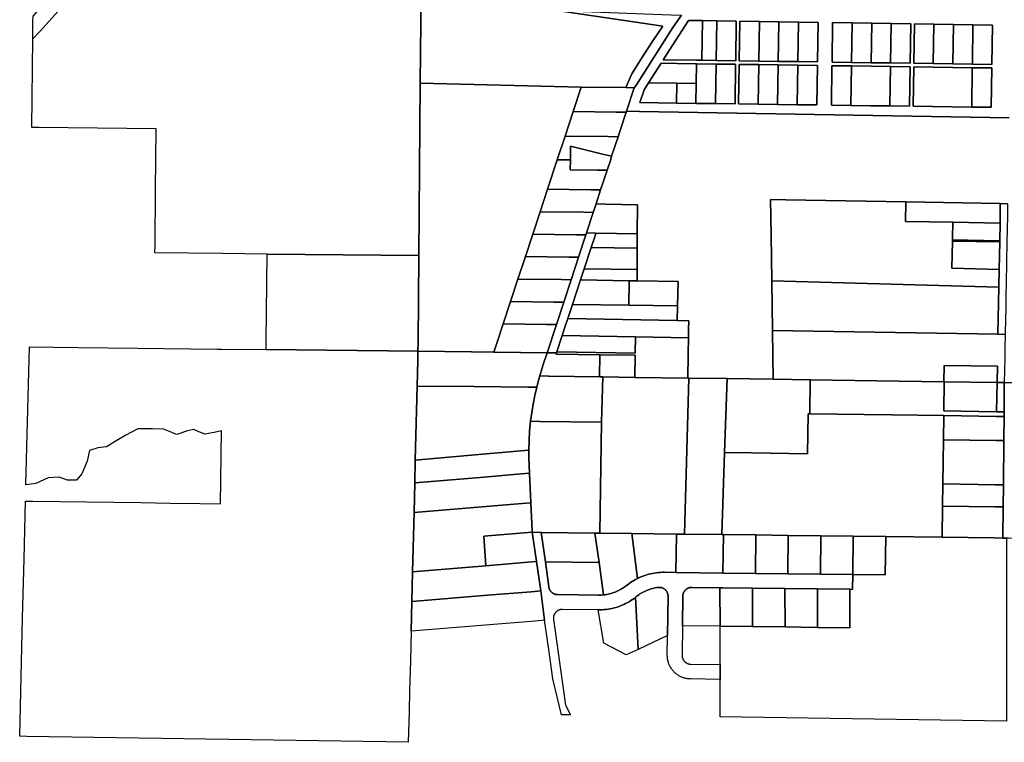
# Model space of a CAD drawing. Header units: feet. Extents: x 1432881 to 1462358, y 428034 to 438747.
# Tile 1 of 14: x 1453966 to 1457300, y 428157 to 430603. Entities that reach past the tile are written whole.
import ezdxf

# ---------------------------------------------------------------- set-up
doc = ezdxf.new("R2010")
doc.units = ezdxf.units.FT
doc.header["$MEASUREMENT"] = 0
doc.layers.add('SH_Minor_Grid_Line', color=247, linetype='Continuous')

msp = doc.modelspace()

# ---------------------------------------------------------------- linework, layer by layer
at = {"layer": 'SH_Minor_Grid_Line'}
for points in [[(1454033.3, 430563.2), (1454010.1, 430537.5), (1454010.6, 430599.3), (1454010.8, 430614.4), (1454033.9, 430640), (1454290.5, 430924.1), (1454411.2, 431057.8), (1454547.7, 431209.4), (1454615.6, 431284.8), (1454677.5, 431353.3), (1455264.7, 432002.5), (1455339.4, 432082.7), (1455338.7, 432010.7), (1454033.3, 430563.2)], [(1454424.1, 429839.7), (1454425.9, 430027), (1454427.9, 430233.3), (1454030.7, 430237.4), (1454006.7, 430237.6), (1454010.1, 430537.5), (1454033.3, 430563.2), (1455338.7, 432010.7), (1455336.3, 431789.6), (1455328.5, 431048.5), (1455325.9, 430800.6), (1455322.3, 430387.9), (1455317.2, 429804.1), (1454803.2, 429809.3), (1454652.4, 429810.8), (1454423.8, 429813.1), (1454424.1, 429839.7)], [(1455638.3, 430724.5), (1455616.2, 430639.8), (1455784.5, 430633.4), (1456143.5, 430580.9), (1456107, 430527.9), (1456072, 430473.9), (1456038.5, 430418.9), (1456018.5, 430372.6), (1455866.9, 430374.7), (1455322.3, 430387.9), (1455325.9, 430800.6), (1455669.5, 430796.9), (1455638.3, 430724.5)], [(1456177.9, 430575.9), (1456052.3, 430378.3), (1456046.9, 430372.2), (1456018.5, 430372.6), (1456038.5, 430418.9), (1456072, 430473.9), (1456107, 430527.9), (1456143.5, 430580.9), (1455784.5, 430633.4), (1456170.8, 430619.1), (1456207.1, 430617.8), (1456177.9, 430575.9)], [(1456145.1, 430467.2), (1456230, 430600.3), (1456260, 430599.8), (1456278, 430599.6), (1456275.9, 430465.3), (1456257.9, 430465.6), (1456145.1, 430467.2)], [(1456230, 430600.3), (1456145.1, 430467.2), (1456257.9, 430465.6), (1456275.9, 430465.3), (1456324.1, 430464.6), (1456390.2, 430463.7), (1456392.3, 430597.8), (1456326.1, 430598.8), (1456278, 430599.6), (1456260, 430599.8), (1456230, 430600.3)], [(1456275.9, 430465.3), (1456278, 430599.6), (1456326.1, 430598.8), (1456324.1, 430464.6), (1456275.9, 430465.3)], [(1456392.3, 430597.8), (1456390.2, 430463.7), (1456324.1, 430464.6), (1456326.1, 430598.8), (1456392.3, 430597.8)], [(1456468.4, 430462.6), (1456402.2, 430463.5), (1456404.3, 430597.6), (1456470.5, 430596.6), (1456468.4, 430462.6)], [(1456669, 430593.5), (1456602.8, 430594.5), (1456536.7, 430595.5), (1456470.5, 430596.6), (1456404.3, 430597.6), (1456402.2, 430463.5), (1456468.4, 430462.6), (1456534.6, 430461.6), (1456600.8, 430460.7), (1456666.9, 430459.7), (1456669, 430593.5)], [(1456536.7, 430595.5), (1456534.6, 430461.6), (1456468.4, 430462.6), (1456470.5, 430596.6), (1456536.7, 430595.5)], [(1456536.7, 430595.5), (1456602.8, 430594.5), (1456600.8, 430460.7), (1456534.6, 430461.6), (1456536.7, 430595.5)], [(1456600.8, 430460.7), (1456602.8, 430594.5), (1456669, 430593.5), (1456666.9, 430459.7), (1456600.8, 430460.7)], [(1456716.4, 430459), (1456718.5, 430592.7), (1456784.7, 430591.7), (1456782.6, 430458.1), (1456716.4, 430459)], [(1456983.2, 430588.6), (1456917, 430589.6), (1456850.9, 430590.6), (1456784.7, 430591.7), (1456718.5, 430592.7), (1456716.4, 430459), (1456782.6, 430458.1), (1456848.8, 430457.1), (1456915, 430456.2), (1456981.1, 430455.2), (1456983.2, 430588.6)], [(1456784.7, 430591.7), (1456850.9, 430590.6), (1456848.8, 430457.1), (1456782.6, 430458.1), (1456784.7, 430591.7)], [(1456917, 430589.6), (1456915, 430456.2), (1456848.8, 430457.1), (1456850.9, 430590.6), (1456917, 430589.6)], [(1456983.2, 430588.6), (1456981.1, 430455.2), (1456915, 430456.2), (1456917, 430589.6), (1456983.2, 430588.6)], [(1456995.2, 430588.4), (1457061.4, 430587.4), (1457059.3, 430454.1), (1456993.1, 430455), (1456995.2, 430588.4)], [(1457259.9, 430584.3), (1457193.8, 430585.3), (1457127.6, 430586.3), (1457061.4, 430587.4), (1456995.2, 430588.4), (1456993.1, 430455), (1457059.3, 430454.1), (1457125.5, 430453.1), (1457191.7, 430452.2), (1457257.9, 430451.2), (1457259.9, 430584.3)], [(1457127.6, 430586.3), (1457125.5, 430453.1), (1457059.3, 430454.1), (1457061.4, 430587.4), (1457127.6, 430586.3)], [(1457127.6, 430586.3), (1457193.8, 430585.3), (1457191.7, 430452.2), (1457125.5, 430453.1), (1457127.6, 430586.3)], [(1457257.9, 430451.2), (1457191.7, 430452.2), (1457193.8, 430585.3), (1457259.9, 430584.3), (1457257.9, 430451.2)], [(1456137.5, 430455.3), (1456095, 430388.7), (1456080, 430365.1), (1456065.4, 430321.9), (1456189.4, 430320.2), (1456255.6, 430319.4), (1456321.8, 430318.5), (1456388, 430317.6), (1456390.1, 430451.7), (1456323.9, 430452.6), (1456257.7, 430453.6), (1456191.5, 430454.5), (1456137.5, 430455.3)], [(1456190.5, 430387.4), (1456095, 430388.7), (1456137.5, 430455.3), (1456191.5, 430454.5), (1456257.7, 430453.6), (1456256.7, 430386.5), (1456190.5, 430387.4)], [(1456323.9, 430452.6), (1456321.8, 430318.5), (1456255.6, 430319.4), (1456256.7, 430386.5), (1456257.7, 430453.6), (1456323.9, 430452.6)], [(1456323.9, 430452.6), (1456390.1, 430451.7), (1456388, 430317.6), (1456321.8, 430318.5), (1456323.9, 430452.6)], [(1456466.1, 430316.6), (1456400, 430317.5), (1456402, 430451.5), (1456468.2, 430450.6), (1456466.1, 430316.6)], [(1456400, 430317.5), (1456466.1, 430316.6), (1456532.3, 430315.7), (1456598.5, 430314.8), (1456664.7, 430314), (1456666.8, 430447.7), (1456600.6, 430448.7), (1456534.4, 430449.6), (1456468.2, 430450.6), (1456402, 430451.5), (1456400, 430317.5)], [(1456466.1, 430316.6), (1456468.2, 430450.6), (1456534.4, 430449.6), (1456532.3, 430315.7), (1456466.1, 430316.6)], [(1456598.5, 430314.8), (1456532.3, 430315.7), (1456534.4, 430449.6), (1456600.6, 430448.7), (1456598.5, 430314.8)], [(1456666.8, 430447.7), (1456664.7, 430314), (1456598.5, 430314.8), (1456600.6, 430448.7), (1456666.8, 430447.7)], [(1456716.3, 430447), (1456782.4, 430446.1), (1456780.4, 430312.4), (1456714.2, 430313.3), (1456716.3, 430447)], [(1456714.2, 430313.3), (1456780.4, 430312.4), (1456846.5, 430311.6), (1456912.7, 430310.7), (1456978.9, 430309.8), (1456981, 430443.2), (1456914.8, 430444.2), (1456848.6, 430445.1), (1456782.4, 430446.1), (1456716.3, 430447), (1456714.2, 430313.3)], [(1456782.4, 430446.1), (1456848.6, 430445.1), (1456914.8, 430444.2), (1456912.7, 430310.7), (1456846.5, 430311.6), (1456780.4, 430312.4), (1456782.4, 430446.1)], [(1456914.8, 430444.2), (1456981, 430443.2), (1456978.9, 430309.8), (1456912.7, 430310.7), (1456914.8, 430444.2)], [(1457189.4, 430307), (1457123.2, 430307.9), (1457057.1, 430308.8), (1456990.9, 430309.7), (1456993, 430443), (1457059.1, 430442.1), (1457125.3, 430441.1), (1457191.5, 430440.2), (1457189.4, 430307)], [(1456990.9, 430309.7), (1457057.1, 430308.8), (1457123.2, 430307.9), (1457189.4, 430307), (1457255.6, 430306.2), (1457257.7, 430439.2), (1457191.5, 430440.2), (1457125.3, 430441.1), (1457059.1, 430442.1), (1456993, 430443), (1456990.9, 430309.7)], [(1457257.7, 430439.2), (1457255.6, 430306.2), (1457189.4, 430307), (1457191.5, 430440.2), (1457257.7, 430439.2)], [(1455839.6, 430291.7), (1455812.3, 430208.7), (1455785.9, 430128.5), (1455753, 430028.7), (1455728, 429952.7), (1455703, 429876.8), (1455678, 429800.8), (1455652.9, 429724.8), (1455627.9, 429648.8), (1455602.9, 429572.8), (1455581.5, 429507.9), (1455571.4, 429477.1), (1455496.1, 429478), (1455314.4, 429480.2), (1455314.7, 429510), (1455317.2, 429804.1), (1455322.3, 430387.9), (1455866.9, 430374.7), (1455839.6, 430291.7)], [(1456095, 430388.7), (1456190.5, 430387.4), (1456189.4, 430320.2), (1456065.4, 430321.9), (1456080, 430365.1), (1456095, 430388.7)], [(1456190.5, 430387.4), (1456256.7, 430386.5), (1456255.6, 430319.4), (1456189.4, 430320.2), (1456190.5, 430387.4)], [(1456019.6, 430289.3), (1455985.9, 430289.7), (1455839.6, 430291.7), (1455866.9, 430374.7), (1456018.5, 430372.6), (1456046.9, 430372.2), (1456020.8, 430292.9), (1456019.6, 430289.3)], [(1456019.6, 430289.3), (1455997.2, 430221.2), (1455992.3, 430206.3), (1455957.9, 430206.8), (1455812.3, 430208.7), (1455839.6, 430291.7), (1455985.9, 430289.7), (1456019.6, 430289.3)], [(1455992.3, 430206.3), (1455970.2, 430140.4), (1455938.8, 430148), (1455831, 430174.4), (1455830.4, 430127.9), (1455785.9, 430128.5), (1455812.3, 430208.7), (1455957.9, 430206.8), (1455992.3, 430206.3)], [(1455830.4, 430127.9), (1455831, 430174.4), (1455938.8, 430148), (1455970.2, 430140.4), (1455965.8, 430126), (1455954.9, 430092.8), (1455921.3, 430093.2), (1455829.9, 430094.5), (1455830.4, 430127.9)], [(1455830.4, 430127.9), (1455829.9, 430094.5), (1455921.3, 430093.2), (1455954.9, 430092.8), (1455942.9, 430056.4), (1455933, 430026.3), (1455900, 430026.7), (1455753, 430028.7), (1455785.9, 430128.5), (1455830.4, 430127.9)], [(1455908, 429950.3), (1455875.7, 429950.7), (1455728, 429952.7), (1455753, 430028.7), (1455900, 430026.7), (1455933, 430026.3), (1455917.4, 429978.9), (1455908, 429950.3)], [(1455917, 429880.2), (1455885.1, 429880.8), (1455908, 429950.3), (1455917.4, 429978.9), (1455949.3, 429978.4), (1456058.3, 429976.5), (1456056.6, 429877.9), (1455917, 429880.2)], [(1456512.1, 429719), (1456509.9, 429873.8), (1456507.7, 429993.5), (1456560, 429992.6), (1456966.7, 429985.7), (1456965.5, 429919.7), (1457125.4, 429917), (1457124.4, 429863.4), (1457124.3, 429857), (1457124.2, 429853), (1457122.5, 429761.9), (1457282.5, 429757.4), (1457281.4, 429697.4), (1456512.1, 429719)], [(1456966.7, 429985.7), (1457286.3, 429980.2), (1457285.4, 429914.2), (1457125.4, 429917), (1456965.5, 429919.7), (1456966.7, 429985.7)], [(1457281.4, 429697.4), (1457282.5, 429757.4), (1457284.2, 429850.2), (1457284.3, 429854.2), (1457285.4, 429914.2), (1457286.3, 429980.2), (1457310.9, 429979.8), (1457310.2, 429939.2), (1457308.6, 429850.7), (1457306, 429710.4), (1457305.3, 429670.5), (1457304.6, 429633.1), (1457303.7, 429582), (1457303, 429546.9), (1457302.9, 429537.4), (1457278.4, 429537.8), (1457281.4, 429697.4)], [(1455908, 429950.3), (1455885.1, 429880.8), (1455883, 429874.3), (1455850.6, 429874.8), (1455703, 429876.8), (1455728, 429952.7), (1455875.7, 429950.7), (1455908, 429950.3)], [(1457125.4, 429917), (1457285.4, 429914.2), (1457284.3, 429854.2), (1457124.3, 429857), (1457124.4, 429863.4), (1457125.4, 429917)], [(1455901.1, 429832), (1455877.4, 429759.9), (1455864.9, 429722.1), (1455837.6, 429639.1), (1455821.7, 429590.8), (1455812, 429561.4), (1455802.7, 429533.3), (1455784.8, 429478.9), (1455783.4, 429474.6), (1455751.4, 429475), (1455782.9, 429570.4), (1455807.9, 429646.4), (1455832.9, 429722.3), (1455857.9, 429798.3), (1455883, 429874.3), (1455885.1, 429880.8), (1455917, 429880.2), (1455914.1, 429871.4), (1455901.1, 429832)], [(1455901.1, 429832), (1455914.1, 429871.4), (1455917, 429880.2), (1456056.6, 429877.9), (1456056.6, 429829.4), (1455901.1, 429832)], [(1455703, 429876.8), (1455850.6, 429874.8), (1455883, 429874.3), (1455857.9, 429798.3), (1455825.4, 429798.8), (1455678, 429800.8), (1455703, 429876.8)], [(1457124.2, 429853), (1457284.2, 429850.2), (1457282.5, 429757.4), (1457122.5, 429761.9), (1457124.2, 429853)], [(1457124.3, 429857), (1457284.3, 429854.2), (1457284.2, 429850.2), (1457124.2, 429853), (1457124.3, 429857)], [(1455901.1, 429832), (1456056.6, 429829.4), (1456056.7, 429756.8), (1455877.4, 429759.9), (1455901.1, 429832)], [(1454799.9, 429486.1), (1454800.2, 429514.9), (1454803.2, 429809.3), (1455317.2, 429804.1), (1455314.7, 429510), (1455314.4, 429480.2), (1454799.9, 429486.1)], [(1455678, 429800.8), (1455825.4, 429798.8), (1455857.9, 429798.3), (1455832.9, 429722.3), (1455800.2, 429722.8), (1455652.9, 429724.8), (1455678, 429800.8)], [(1455877.4, 429759.9), (1456056.7, 429756.8), (1456056.7, 429724.2), (1456056.7, 429718.8), (1456029.9, 429719.3), (1455864.9, 429722.1), (1455877.4, 429759.9)], [(1455652.9, 429724.8), (1455800.2, 429722.8), (1455832.9, 429722.3), (1455807.9, 429646.4), (1455775, 429646.8), (1455627.9, 429648.8), (1455652.9, 429724.8)], [(1455864.9, 429722.1), (1456029.9, 429719.3), (1456028.5, 429636.3), (1455837.6, 429639.1), (1455864.9, 429722.1)], [(1456029.9, 429719.3), (1456056.7, 429718.8), (1456194.9, 429716.5), (1456193.5, 429634), (1456028.5, 429636.3), (1456029.9, 429719.3)], [(1457281.4, 429697.4), (1457278.4, 429537.8), (1456514.7, 429550.1), (1456512.1, 429719), (1457281.4, 429697.4)], [(1455807.9, 429646.4), (1455782.9, 429570.4), (1455749.5, 429570.8), (1455602.9, 429572.8), (1455627.9, 429648.8), (1455775, 429646.8), (1455807.9, 429646.4)], [(1455837.6, 429639.1), (1456028.5, 429636.3), (1456193.5, 429634), (1456192.6, 429584.5), (1455821.7, 429590.8), (1455837.6, 429639.1)], [(1456050.7, 429529.1), (1455802.7, 429533.3), (1455812, 429561.4), (1455821.7, 429590.8), (1456192.6, 429584.5), (1456231.3, 429583.8), (1456230.8, 429554.6), (1456230.3, 429526.1), (1456050.7, 429529.1)], [(1455782.9, 429570.4), (1455751.4, 429475), (1455571.4, 429477.1), (1455581.5, 429507.9), (1455602.9, 429572.8), (1455749.5, 429570.8), (1455782.9, 429570.4)], [(1457301.4, 429456.2), (1457299.9, 429374.6), (1457275.4, 429374.9), (1457276.4, 429429.4), (1457096.4, 429432.3), (1457095.4, 429377.4), (1456642.9, 429383.8), (1456517.3, 429385.6), (1456516.1, 429465.7), (1456514.7, 429550.1), (1457278.4, 429537.8), (1457302.9, 429537.4), (1457302.1, 429493.5), (1457301.4, 429456.2)], [(1455930.2, 429468.6), (1455782.2, 429471), (1455783.4, 429474.6), (1455784.8, 429478.9), (1456049.8, 429474.4), (1456050.7, 429529.1), (1456230.3, 429526.1), (1456229.3, 429471.4), (1456229.3, 429469.2), (1456227.9, 429389.6), (1456048.9, 429392.1), (1456050.2, 429466.7), (1455930.2, 429468.6)], [(1456050.7, 429529.1), (1456049.8, 429474.4), (1455784.8, 429478.9), (1455802.7, 429533.3), (1456050.7, 429529.1)], [(1454011.9, 429031.9), (1453986.9, 429028), (1453986.9, 429029.1), (1453998.6, 429495.2), (1453998.6, 429495.2), (1454164.1, 429493.3), (1454364.1, 429491.1), (1454634.1, 429488), (1454650.1, 429487.8), (1454799.9, 429486.1), (1455314.4, 429480.2), (1455313.7, 429450), (1455311.5, 429361.7), (1455305.3, 429111.8), (1455303.4, 429035.1), (1455300.9, 428934.5), (1455296, 428733.7), (1455293.5, 428633.3), (1455291, 428532.9), (1455288.5, 428432.6), (1455286, 428331.9), (1455284.3, 428261.2), (1455281.7, 428156.8), (1453989.8, 428177), (1453965.7, 428177.3), (1453970.7, 428378.3), (1453975.7, 428578.3), (1453980.7, 428778.2), (1453985.5, 428973.1), (1454010.4, 428972.7), (1454375.5, 428968), (1454475.5, 428966.7), (1454575.5, 428965.4), (1454645.5, 428964.5), (1454648.7, 429210.8), (1454623.9, 429205), (1454592.4, 429200.2), (1454578.6, 429205.6), (1454572.5, 429208), (1454554.8, 429215.3), (1454534.1, 429210.6), (1454497.8, 429198.5), (1454483.6, 429204.5), (1454478.6, 429206.4), (1454452.5, 429216.2), (1454415.8, 429217.9), (1454378.7, 429217.6), (1454365.7, 429217.5), (1454324.7, 429196.8), (1454288.4, 429174.8), (1454259.5, 429157.1), (1454230.6, 429153.2), (1454202.1, 429144.1), (1454194.3, 429108.3), (1454176.6, 429066), (1454157.6, 429044), (1454127.4, 429044), (1454099.4, 429053.9), (1454062.2, 429051.8), (1454020.8, 429033.2), (1454011.9, 429031.9)], [(1455686, 429359.3), (1455504.3, 429360.9), (1455311.5, 429361.7), (1455313.7, 429450), (1455314.4, 429480.2), (1455496.1, 429478), (1455571.4, 429477.1), (1455751.4, 429475), (1455751.3, 429474.5), (1455738.8, 429435.3), (1455732.5, 429416.2), (1455726.7, 429397), (1455721.4, 429378.1), (1455716.4, 429359), (1455686, 429359.3)], [(1455930.2, 429468.6), (1455928.9, 429394), (1455757.7, 429396.6), (1455756.7, 429396.6), (1455726.7, 429397), (1455732.5, 429416.2), (1455738.8, 429435.3), (1455751.3, 429474.5), (1455751.4, 429475), (1455783.4, 429474.6), (1455782.2, 429471), (1455930.2, 429468.6)], [(1455930.2, 429468.6), (1456050.2, 429466.7), (1456048.9, 429392.1), (1455940.8, 429393.8), (1455928.9, 429394), (1455930.2, 429468.6)], [(1457276.4, 429429.4), (1457275.4, 429374.9), (1457096, 429377.4), (1457095.4, 429377.4), (1457096.4, 429432.3), (1457276.4, 429429.4)], [(1455756.7, 429396.6), (1455757.7, 429396.6), (1455928.9, 429394), (1455940.8, 429393.8), (1455936.2, 429240.3), (1455726.6, 429243.1), (1455695.6, 429243.6), (1455699.4, 429272.7), (1455704.2, 429301.6), (1455709.8, 429330.4), (1455716.4, 429359), (1455721.4, 429378.1), (1455726.7, 429397), (1455756.7, 429396.6)], [(1456038.8, 428863.6), (1455929.9, 428864.9), (1455936.2, 429240.3), (1455940.8, 429393.8), (1456048.9, 429392.1), (1456227.9, 429389.6), (1456231.2, 429389.6), (1456216.4, 428861.4), (1456189.7, 428861.8), (1456038.8, 428863.6)], [(1456361.1, 429387.7), (1456352.9, 429137.8), (1456343.7, 428859.9), (1456216.4, 428861.4), (1456231.2, 429389.6), (1456361.1, 429387.7)], [(1456641.5, 429268.8), (1456635.5, 429268.9), (1456633.8, 429133.7), (1456443.9, 429136.4), (1456352.9, 429137.8), (1456361.1, 429387.7), (1456517.3, 429385.6), (1456642.9, 429383.8), (1456641.5, 429268.8)], [(1457273.6, 429275.9), (1457299.8, 429275.5), (1457299.6, 429259.5), (1457273.3, 429259.9), (1457094.6, 429262.4), (1456917.7, 429264.9), (1456641.5, 429268.8), (1456642.9, 429383.8), (1457095.4, 429377.4), (1457096, 429377.4), (1457094.8, 429278.4), (1457273.6, 429275.9)], [(1455662.2, 429142.8), (1455520.4, 429130.5), (1455305.3, 429111.8), (1455311.5, 429361.7), (1455504.3, 429360.9), (1455686, 429359.3), (1455716.4, 429359), (1455709.8, 429330.4), (1455704.2, 429301.6), (1455699.4, 429272.7), (1455695.6, 429243.6), (1455692.4, 429210.8), (1455690.4, 429178), (1455689.6, 429145.1), (1455662.2, 429142.8)], [(1457273.6, 429275.9), (1457094.8, 429278.4), (1457096, 429377.4), (1457275.4, 429374.9), (1457273.6, 429275.9)], [(1457273.6, 429275.9), (1457275.4, 429374.9), (1457299.9, 429374.6), (1457299.8, 429275.5), (1457273.6, 429275.9)], [(1457711.9, 429071.4), (1457709.6, 428842.9), (1457314.5, 428848), (1457306.9, 428848.1), (1457294.6, 428848.3), (1457295.9, 428953.3), (1457296.8, 429028.2), (1457298.6, 429178.2), (1457299.6, 429259.5), (1457299.8, 429275.5), (1457299.9, 429374.6), (1457324.3, 429374.3), (1457659.8, 429370.4), (1457714.9, 429369.8), (1457711.9, 429071.4)], [(1456458.5, 428858.5), (1456348.5, 428859.8), (1456343.7, 428859.9), (1456352.9, 429137.8), (1456443.9, 429136.4), (1456633.8, 429133.7), (1456635.5, 429268.9), (1456641.5, 429268.8), (1456917.7, 429264.9), (1457094.6, 429262.4), (1457093.7, 429181.1), (1457091.8, 429031.1), (1457090.9, 428956.1), (1457089.6, 428850.8), (1456898.5, 428853.1), (1456788.5, 428854.4), (1456678.5, 428855.8), (1456568.5, 428857.1), (1456458.5, 428858.5)], [(1457093.7, 429181.1), (1457094.6, 429262.4), (1457273.3, 429259.9), (1457299.6, 429259.5), (1457298.6, 429178.2), (1457271.8, 429178.6), (1457093.7, 429181.1)], [(1455913.7, 428865.1), (1455734.3, 428867.3), (1455731.6, 428867.4), (1455701.2, 428867.7), (1455700.5, 428872.6), (1455696.2, 428967.6), (1455692.2, 429067.5), (1455690.6, 429093.4), (1455689.7, 429119.3), (1455689.6, 429145.1), (1455690.4, 429178), (1455692.4, 429210.8), (1455695.6, 429243.6), (1455726.6, 429243.1), (1455936.2, 429240.3), (1455929.9, 428864.9), (1455913.7, 428865.1)], [(1457091.8, 429031.1), (1457093.7, 429181.1), (1457271.8, 429178.6), (1457298.6, 429178.2), (1457296.8, 429028.2), (1457269, 429028.6), (1457091.8, 429031.1)], [(1455689.6, 429145.1), (1455689.7, 429119.3), (1455690.6, 429093.4), (1455692.2, 429067.5), (1455663.7, 429065.2), (1455525.2, 429053.6), (1455303.4, 429035.1), (1455305.3, 429111.8), (1455520.4, 429130.5), (1455662.2, 429142.8), (1455689.6, 429145.1)], [(1455303.4, 429035.1), (1455525.2, 429053.6), (1455663.7, 429065.2), (1455692.2, 429067.5), (1455696.2, 428967.6), (1455667.5, 428965.2), (1455531.4, 428953.8), (1455300.9, 428934.5), (1455303.4, 429035.1)], [(1457296.8, 429028.2), (1457295.9, 428953.3), (1457267.6, 428953.7), (1457090.9, 428956.1), (1457091.8, 429031.1), (1457269, 429028.6), (1457296.8, 429028.2)], [(1455696.2, 428967.6), (1455700.5, 428872.6), (1455701.2, 428867.7), (1455674.2, 428865.5), (1455537.5, 428854), (1455543.7, 428754.2), (1455296, 428733.7), (1455300.9, 428934.5), (1455531.4, 428953.8), (1455667.5, 428965.2), (1455696.2, 428967.6)], [(1457089.6, 428850.8), (1457090.9, 428956.1), (1457267.6, 428953.7), (1457295.9, 428953.3), (1457294.6, 428848.3), (1457265.6, 428848.6), (1457089.6, 428850.8)], [(1455701.2, 428867.7), (1455715.2, 428768.4), (1455686, 428766), (1455543.7, 428754.2), (1455537.5, 428854), (1455674.2, 428865.5), (1455701.2, 428867.7)], [(1455715.2, 428768.4), (1455701.2, 428867.7), (1455731.6, 428867.4), (1455745.7, 428767.2), (1455757.6, 428682.5), (1455757.8, 428681.4), (1455758, 428680.4), (1455758.2, 428679.4), (1455758.5, 428678.4), (1455758.8, 428677.4), (1455759.1, 428676.4), (1455759.5, 428675.5), (1455759.9, 428674.5), (1455760.3, 428673.6), (1455760.8, 428672.6), (1455761.3, 428671.7), (1455761.8, 428670.8), (1455762.4, 428670), (1455763, 428669.1), (1455763.6, 428668.3), (1455764.2, 428667.5), (1455764.9, 428666.7), (1455765.6, 428665.9), (1455766.4, 428665.2), (1455767.1, 428664.5), (1455767.9, 428663.8), (1455768.7, 428663.1), (1455769.5, 428662.5), (1455770.4, 428661.9), (1455771.2, 428661.3), (1455772.1, 428660.8), (1455773, 428660.3), (1455773.9, 428659.8), (1455774.9, 428659.4), (1455775.8, 428658.9), (1455776.8, 428658.6), (1455777.8, 428658.2), (1455778.8, 428657.9), (1455779.8, 428657.6), (1455780.8, 428657.4), (1455781.8, 428657.2), (1455782.8, 428657), (1455783.8, 428656.9), (1455784.9, 428656.8), (1455785.9, 428656.7), (1455786.9, 428656.7), (1455925.5, 428655), (1455929.9, 428655), (1455934.3, 428655.1), (1455938.7, 428655.4), (1455943.1, 428655.8), (1455948.1, 428656.4), (1455953, 428657.2), (1455957.9, 428658.1), (1455962.7, 428659.2), (1455967.5, 428660.4), (1455972.3, 428661.9), (1455977, 428663.4), (1455981.7, 428665.2), (1455986.3, 428667), (1455990.9, 428669.1), (1455995.3, 428671.3), (1455999.7, 428673.6), (1456004, 428676.1), (1456008.3, 428678.7), (1456012.4, 428681.4), (1456016.5, 428684.3), (1456020.4, 428687.3), (1456022.6, 428689.1), (1456028.1, 428693.3), (1456033.7, 428697.3), (1456039.5, 428701.1), (1456045.4, 428704.7), (1456051.4, 428708.1), (1456057.5, 428711.2), (1456063.6, 428714.2), (1456069.8, 428716.9), (1456076.1, 428719.4), (1456082.5, 428721.7), (1456089, 428723.7), (1456095.5, 428725.6), (1456102.1, 428727.2), (1456108.7, 428728.6), (1456115.4, 428729.8), (1456122.1, 428730.7), (1456128.9, 428731.4), (1456135.6, 428731.9), (1456142.4, 428732.2), (1456149.2, 428732.2), (1456188.1, 428731.8), (1456346.9, 428729.8), (1456456.9, 428728.5), (1456566.9, 428727.1), (1456676.9, 428725.8), (1456786.9, 428724.5), (1456786.3, 428674.5), (1456777.1, 428674.6), (1456667.1, 428675.9), (1456557.1, 428677.3), (1456447.1, 428678.6), (1456346.3, 428679.8), (1456337.1, 428679.9), (1456241.5, 428681.1), (1456240.4, 428681.1), (1456239.4, 428681.1), (1456238.4, 428681), (1456237.3, 428680.9), (1456236.3, 428680.7), (1456235.2, 428680.5), (1456234.2, 428680.3), (1456233.2, 428680), (1456232.2, 428679.8), (1456231.2, 428679.4), (1456230.2, 428679.1), (1456229.3, 428678.7), (1456228.3, 428678.2), (1456227.4, 428677.8), (1456226.4, 428677.3), (1456225.5, 428676.7), (1456224.7, 428676.2), (1456223.8, 428675.6), (1456222.9, 428675), (1456222.1, 428674.3), (1456221.3, 428673.7), (1456220.6, 428672.9), (1456219.8, 428672.2), (1456219.1, 428671.5), (1456218.4, 428670.7), (1456217.7, 428669.9), (1456217.1, 428669), (1456216.5, 428668.2), (1456215.9, 428667.3), (1456215.3, 428666.4), (1456214.8, 428665.5), (1456214.3, 428664.6), (1456213.9, 428663.7), (1456213.5, 428662.7), (1456213.1, 428661.7), (1456212.7, 428660.7), (1456212.4, 428659.7), (1456212.1, 428658.7), (1456211.9, 428657.7), (1456211.6, 428656.7), (1456211.5, 428655.7), (1456211.3, 428654.6), (1456211.2, 428653.6), (1456211.2, 428652.5), (1456211.1, 428651.5), (1456209.9, 428551.5), (1456208.7, 428451.5), (1456208.7, 428450.5), (1456208.7, 428449.4), (1456208.8, 428448.4), (1456208.9, 428447.3), (1456209.1, 428446.3), (1456209.3, 428445.3), (1456209.5, 428444.2), (1456209.7, 428443.2), (1456210, 428442.2), (1456210.4, 428441.2), (1456210.7, 428440.2), (1456211.1, 428439.3), (1456211.6, 428438.3), (1456212, 428437.4), (1456212.5, 428436.5), (1456213.1, 428435.5), (1456213.6, 428434.7), (1456214.2, 428433.8), (1456214.8, 428433), (1456215.5, 428432.1), (1456216.1, 428431.3), (1456216.9, 428430.6), (1456217.6, 428429.8), (1456218.3, 428429.1), (1456219.1, 428428.4), (1456219.9, 428427.7), (1456220.8, 428427.1), (1456221.6, 428426.5), (1456222.5, 428425.9), (1456223.4, 428425.3), (1456224.3, 428424.8), (1456225.2, 428424.3), (1456226.1, 428423.9), (1456227.1, 428423.5), (1456228.1, 428423.1), (1456229.1, 428422.7), (1456230.1, 428422.4), (1456231.1, 428422.1), (1456232.1, 428421.9), (1456233.1, 428421.7), (1456234.1, 428421.5), (1456235.2, 428421.3), (1456236.2, 428421.2), (1456237.3, 428421.2), (1456238.3, 428421.1), (1456337.4, 428419.9), (1456337.5, 428369.9), (1456237.7, 428371.1), (1456234.9, 428371.2), (1456232.1, 428371.4), (1456229.4, 428371.7), (1456226.6, 428372.1), (1456223.8, 428372.5), (1456221.1, 428373.1), (1456218.4, 428373.8), (1456216, 428374.4), (1456215.7, 428374.5), (1456215.4, 428374.6), (1456213, 428375.4), (1456210.4, 428376.3), (1456207.8, 428377.3), (1456205.3, 428378.5), (1456202.7, 428379.7), (1456200.4, 428380.9), (1456200.3, 428381), (1456197.8, 428382.3), (1456196.8, 428383), (1456195.5, 428383.8), (1456193.1, 428385.4), (1456190.9, 428387), (1456188.7, 428388.7), (1456186.5, 428390.5), (1456184.4, 428392.3), (1456182.4, 428394.3), (1456180.5, 428396.3), (1456178.6, 428398.3), (1456176.8, 428400.5), (1456175.9, 428401.5), (1456175, 428402.7), (1456174.1, 428403.9), (1456173.4, 428404.9), (1456171.8, 428407.2), (1456170.3, 428409.6), (1456169.8, 428410.4), (1456168.9, 428412), (1456168.1, 428413.5), (1456167.6, 428414.4), (1456166.4, 428416.9), (1456165.2, 428419.5), (1456164.2, 428422.1), (1456163.2, 428424.7), (1456162.3, 428427.3), (1456161.5, 428430), (1456160.8, 428432.7), (1456160.2, 428435.5), (1456159.7, 428438.2), (1456159.3, 428441), (1456159, 428443.7), (1456158.8, 428446.5), (1456158.7, 428449.3), (1456158.7, 428452.1), (1456159.5, 428517.8), (1456161.1, 428652.4), (1456161.1, 428653.4), (1456161, 428654.4), (1456160.9, 428655.5), (1456160.7, 428656.5), (1456160.5, 428657.5), (1456160.3, 428658.5), (1456160, 428659.5), (1456159.7, 428660.5), (1456159.3, 428661.5), (1456159, 428662.5), (1456158.6, 428663.5), (1456158.1, 428664.4), (1456157.6, 428665.3), (1456157.1, 428666.2), (1456156.6, 428667.1), (1456156, 428668), (1456155.4, 428668.9), (1456154.8, 428669.7), (1456154.2, 428670.5), (1456153.5, 428671.3), (1456152.8, 428672.1), (1456152, 428672.8), (1456151.3, 428673.5), (1456150.5, 428674.2), (1456149.7, 428674.8), (1456148.9, 428675.5), (1456148, 428676.1), (1456147.1, 428676.6), (1456146.2, 428677.2), (1456145.3, 428677.7), (1456144.4, 428678.2), (1456143.5, 428678.6), (1456142.5, 428679), (1456141.5, 428679.4), (1456140.5, 428679.7), (1456139.6, 428680), (1456138.5, 428680.3), (1456137.5, 428680.6), (1456136.5, 428680.8), (1456135.5, 428680.9), (1456134.5, 428681.1), (1456133.4, 428681.2), (1456132.4, 428681.2), (1456131.3, 428681.2), (1456130.3, 428681.2), (1456129.2, 428681.2), (1456128.2, 428681.1), (1456123.1, 428680.4), (1456118.1, 428679.5), (1456113.1, 428678.4), (1456108.1, 428677.2), (1456103.2, 428675.8), (1456098.3, 428674.2), (1456093.5, 428672.5), (1456088.8, 428670.6), (1456084.1, 428668.5), (1456079.5, 428666.3), (1456075, 428664), (1456070.5, 428661.4), (1456066.1, 428658.8), (1456061.9, 428655.9), (1456057.7, 428653), (1456053.6, 428649.9), (1456051.5, 428648.1), (1456046, 428644), (1456040.5, 428640), (1456034.8, 428636.3), (1456029, 428632.7), (1456023.1, 428629.3), (1456017, 428626.2), (1456010.9, 428623.2), (1456004.6, 428620.5), (1455998.3, 428618), (1455991.9, 428615.7), (1455985.4, 428613.6), (1455978.8, 428611.7), (1455972.2, 428610.1), (1455965.6, 428608.6), (1455958.8, 428607.4), (1455952.1, 428606.5), (1455945.3, 428605.8), (1455938.5, 428605.3), (1455931.7, 428605), (1455924.9, 428605), (1455803.2, 428606.5), (1455802.1, 428606.4), (1455801.1, 428606.4), (1455800.1, 428606.3), (1455799.1, 428606.2), (1455798, 428606.1), (1455797, 428605.9), (1455796, 428605.7), (1455795, 428605.4), (1455794, 428605.1), (1455793, 428604.8), (1455792.1, 428604.5), (1455791.1, 428604.1), (1455790.1, 428603.6), (1455789.2, 428603.2), (1455788.3, 428602.7), (1455787.4, 428602.2), (1455786.5, 428601.7), (1455785.7, 428601.1), (1455784.8, 428600.5), (1455784, 428599.8), (1455783.2, 428599.2), (1455782.5, 428598.5), (1455781.7, 428597.8), (1455781, 428597), (1455780.3, 428596.3), (1455779.6, 428595.5), (1455779, 428594.7), (1455778.4, 428593.8), (1455777.8, 428593), (1455777.2, 428592.1), (1455776.7, 428591.2), (1455776.2, 428590.3), (1455775.7, 428589.4), (1455775.3, 428588.5), (1455774.9, 428587.5), (1455774.6, 428586.5), (1455774.2, 428585.6), (1455773.9, 428584.6), (1455773.7, 428583.6), (1455773.4, 428582.6), (1455773.2, 428581.5), (1455773.1, 428580.5), (1455773, 428579.5), (1455772.9, 428578.5), (1455772.8, 428577.4), (1455772.8, 428576.4), (1455772.8, 428575.4), (1455772.9, 428574.3), (1455773, 428573.3), (1455773.1, 428572.3), (1455786.6, 428476.7), (1455802.6, 428362.8), (1455813.9, 428282.1), (1455830.7, 428249.9), (1455800.4, 428250.3), (1455771.1, 428371.1), (1455757.1, 428470.5), (1455743.2, 428569.8), (1455730.5, 428669.2), (1455715.2, 428768.4)], [(1455927.8, 428764.9), (1455745.7, 428767.2), (1455731.6, 428867.4), (1455734.3, 428867.3), (1455913.7, 428865.1), (1455927.8, 428764.9)], [(1455943.1, 428655.8), (1455927.8, 428764.9), (1455913.7, 428865.1), (1455929.9, 428864.9), (1456038.8, 428863.6), (1456057.5, 428711.2), (1456051.4, 428708.1), (1456045.4, 428704.7), (1456039.5, 428701.1), (1456033.7, 428697.3), (1456028.1, 428693.3), (1456022.6, 428689.1), (1456020.4, 428687.3), (1456016.5, 428684.3), (1456012.4, 428681.4), (1456008.3, 428678.7), (1456004, 428676.1), (1455999.7, 428673.6), (1455995.3, 428671.3), (1455990.9, 428669.1), (1455986.3, 428667), (1455981.7, 428665.2), (1455977, 428663.4), (1455972.3, 428661.9), (1455967.5, 428660.4), (1455962.7, 428659.2), (1455957.9, 428658.1), (1455953, 428657.2), (1455948.1, 428656.4), (1455943.1, 428655.8)], [(1456188.1, 428731.8), (1456149.2, 428732.2), (1456142.4, 428732.2), (1456135.6, 428731.9), (1456128.9, 428731.4), (1456122.1, 428730.7), (1456115.4, 428729.8), (1456108.7, 428728.6), (1456102.1, 428727.2), (1456095.5, 428725.6), (1456089, 428723.7), (1456082.5, 428721.7), (1456076.1, 428719.4), (1456069.8, 428716.9), (1456063.6, 428714.2), (1456057.5, 428711.2), (1456038.8, 428863.6), (1456189.7, 428861.8), (1456188.1, 428731.8)], [(1456188.1, 428731.8), (1456189.7, 428861.8), (1456216.4, 428861.4), (1456343.7, 428859.9), (1456348.5, 428859.8), (1456346.9, 428729.8), (1456188.1, 428731.8)], [(1457294.6, 428848.3), (1457306.9, 428848.1), (1457307.6, 428228.6), (1456337.6, 428242.7), (1456337.5, 428369.9), (1456337.4, 428419.9), (1456337.3, 428549.9), (1456447.3, 428548.6), (1456557.3, 428547.2), (1456667.3, 428545.9), (1456777.3, 428544.6), (1456777.1, 428674.6), (1456786.3, 428674.5), (1456786.9, 428724.5), (1456896.9, 428723.1), (1456898.5, 428853.1), (1457089.6, 428850.8), (1457265.6, 428848.6), (1457294.6, 428848.3)], [(1456456.9, 428728.5), (1456346.9, 428729.8), (1456348.5, 428859.8), (1456458.5, 428858.5), (1456456.9, 428728.5)], [(1456566.9, 428727.1), (1456456.9, 428728.5), (1456458.5, 428858.5), (1456568.5, 428857.1), (1456566.9, 428727.1)], [(1456676.9, 428725.8), (1456566.9, 428727.1), (1456568.5, 428857.1), (1456678.5, 428855.8), (1456676.9, 428725.8)], [(1456786.9, 428724.5), (1456676.9, 428725.8), (1456678.5, 428855.8), (1456788.5, 428854.4), (1456786.9, 428724.5)], [(1456786.9, 428724.5), (1456788.5, 428854.4), (1456898.5, 428853.1), (1456896.9, 428723.1), (1456786.9, 428724.5)], [(1455543.7, 428754.2), (1455686, 428766), (1455715.2, 428768.4), (1455730.5, 428669.2), (1455698.1, 428666.6), (1455549.8, 428654.4), (1455293.5, 428633.3), (1455296, 428733.7), (1455543.7, 428754.2)], [(1455943.1, 428655.8), (1455938.7, 428655.4), (1455934.3, 428655.1), (1455929.9, 428655), (1455925.5, 428655), (1455786.9, 428656.7), (1455785.9, 428656.7), (1455784.9, 428656.8), (1455783.8, 428656.9), (1455782.8, 428657), (1455781.8, 428657.2), (1455780.8, 428657.4), (1455779.8, 428657.6), (1455778.8, 428657.9), (1455777.8, 428658.2), (1455776.8, 428658.6), (1455775.8, 428658.9), (1455774.9, 428659.4), (1455773.9, 428659.8), (1455773, 428660.3), (1455772.1, 428660.8), (1455771.2, 428661.3), (1455770.4, 428661.9), (1455769.5, 428662.5), (1455768.7, 428663.1), (1455767.9, 428663.8), (1455767.1, 428664.5), (1455766.4, 428665.2), (1455765.6, 428665.9), (1455764.9, 428666.7), (1455764.2, 428667.5), (1455763.6, 428668.3), (1455763, 428669.1), (1455762.4, 428670), (1455761.8, 428670.8), (1455761.3, 428671.7), (1455760.8, 428672.6), (1455760.3, 428673.6), (1455759.9, 428674.5), (1455759.5, 428675.5), (1455759.1, 428676.4), (1455758.8, 428677.4), (1455758.5, 428678.4), (1455758.2, 428679.4), (1455758, 428680.4), (1455757.8, 428681.4), (1455757.6, 428682.5), (1455745.7, 428767.2), (1455927.8, 428764.9), (1455943.1, 428655.8)], [(1456059.5, 428471.1), (1456051.5, 428648.1), (1456053.6, 428649.9), (1456057.7, 428653), (1456061.9, 428655.9), (1456066.1, 428658.8), (1456070.5, 428661.4), (1456075, 428664), (1456079.5, 428666.3), (1456084.1, 428668.5), (1456088.8, 428670.6), (1456093.5, 428672.5), (1456098.3, 428674.2), (1456103.2, 428675.8), (1456108.1, 428677.2), (1456113.1, 428678.4), (1456118.1, 428679.5), (1456123.1, 428680.4), (1456128.2, 428681.1), (1456129.2, 428681.2), (1456130.3, 428681.2), (1456131.3, 428681.2), (1456132.4, 428681.2), (1456133.4, 428681.2), (1456134.5, 428681.1), (1456135.5, 428680.9), (1456136.5, 428680.8), (1456137.5, 428680.6), (1456138.5, 428680.3), (1456139.6, 428680), (1456140.5, 428679.7), (1456141.5, 428679.4), (1456142.5, 428679), (1456143.5, 428678.6), (1456144.4, 428678.2), (1456145.3, 428677.7), (1456146.2, 428677.2), (1456147.1, 428676.6), (1456148, 428676.1), (1456148.9, 428675.5), (1456149.7, 428674.8), (1456150.5, 428674.2), (1456151.3, 428673.5), (1456152, 428672.8), (1456152.8, 428672.1), (1456153.5, 428671.3), (1456154.2, 428670.5), (1456154.8, 428669.7), (1456155.4, 428668.9), (1456156, 428668), (1456156.6, 428667.1), (1456157.1, 428666.2), (1456157.6, 428665.3), (1456158.1, 428664.4), (1456158.6, 428663.5), (1456159, 428662.5), (1456159.3, 428661.5), (1456159.7, 428660.5), (1456160, 428659.5), (1456160.3, 428658.5), (1456160.5, 428657.5), (1456160.7, 428656.5), (1456160.9, 428655.5), (1456161, 428654.4), (1456161.1, 428653.4), (1456161.1, 428652.4), (1456159.5, 428517.8), (1456059.5, 428471.1)], [(1456209.9, 428551.5), (1456211.1, 428651.5), (1456211.2, 428652.5), (1456211.2, 428653.6), (1456211.3, 428654.6), (1456211.5, 428655.7), (1456211.6, 428656.7), (1456211.9, 428657.7), (1456212.1, 428658.7), (1456212.4, 428659.7), (1456212.7, 428660.7), (1456213.1, 428661.7), (1456213.5, 428662.7), (1456213.9, 428663.7), (1456214.3, 428664.6), (1456214.8, 428665.5), (1456215.3, 428666.4), (1456215.9, 428667.3), (1456216.5, 428668.2), (1456217.1, 428669), (1456217.7, 428669.9), (1456218.4, 428670.7), (1456219.1, 428671.5), (1456219.8, 428672.2), (1456220.6, 428672.9), (1456221.3, 428673.7), (1456222.1, 428674.3), (1456222.9, 428675), (1456223.8, 428675.6), (1456224.7, 428676.2), (1456225.5, 428676.7), (1456226.4, 428677.3), (1456227.4, 428677.8), (1456228.3, 428678.2), (1456229.3, 428678.7), (1456230.2, 428679.1), (1456231.2, 428679.4), (1456232.2, 428679.8), (1456233.2, 428680), (1456234.2, 428680.3), (1456235.2, 428680.5), (1456236.3, 428680.7), (1456237.3, 428680.9), (1456238.4, 428681), (1456239.4, 428681.1), (1456240.4, 428681.1), (1456241.5, 428681.1), (1456337.1, 428679.9), (1456337.3, 428549.9), (1456209.9, 428551.5)], [(1456447.3, 428548.6), (1456337.3, 428549.9), (1456337.1, 428679.9), (1456346.3, 428679.8), (1456447.1, 428678.6), (1456447.3, 428548.6)], [(1456557.3, 428547.2), (1456447.3, 428548.6), (1456447.1, 428678.6), (1456557.1, 428677.3), (1456557.3, 428547.2)], [(1455293.5, 428633.3), (1455549.8, 428654.4), (1455698.1, 428666.6), (1455730.5, 428669.2), (1455743.2, 428569.8), (1455710.9, 428567.2), (1455556, 428554.6), (1455291, 428532.9), (1455293.5, 428633.3)], [(1456051.5, 428648.1), (1456059.5, 428471.1), (1456019.1, 428452.3), (1455943.7, 428492.9), (1455924.9, 428605), (1455931.7, 428605), (1455938.5, 428605.3), (1455945.3, 428605.8), (1455952.1, 428606.5), (1455958.8, 428607.4), (1455965.6, 428608.6), (1455972.2, 428610.1), (1455978.8, 428611.7), (1455985.4, 428613.6), (1455991.9, 428615.7), (1455998.3, 428618), (1456004.6, 428620.5), (1456010.9, 428623.2), (1456017, 428626.2), (1456023.1, 428629.3), (1456029, 428632.7), (1456034.8, 428636.3), (1456040.5, 428640), (1456046, 428644), (1456051.5, 428648.1)], [(1456667.3, 428545.9), (1456557.3, 428547.2), (1456557.1, 428677.3), (1456667.1, 428675.9), (1456667.3, 428545.9)], [(1456777.1, 428674.6), (1456777.3, 428544.6), (1456667.3, 428545.9), (1456667.1, 428675.9), (1456777.1, 428674.6)]]:
    msp.add_lwpolyline(points, close=True, dxfattribs=at)
for points in [[(1457316.2, 430270.8), (1456064.9, 430292.1), (1456020.8, 430292.9), (1456046.9, 430372.2), (1456052.3, 430378.3), (1456177.9, 430575.9), (1456207.1, 430617.8)], [(1457310.9, 429979.8), (1457286.3, 429980.2), (1456966.7, 429985.7), (1456966.7, 429985.7), (1456560, 429992.6), (1456507.7, 429993.5), (1456509.9, 429873.8), (1456512.1, 429719), (1456514.7, 429550.1), (1456516.1, 429465.7), (1456517.3, 429385.6), (1456361.1, 429387.7), (1456231.2, 429389.6), (1456227.9, 429389.6), (1456229.3, 429469.2), (1456229.3, 429471.4), (1456230.3, 429526.1), (1456230.8, 429554.6), (1456231.3, 429583.8), (1456192.6, 429584.5), (1456193.5, 429634), (1456194.9, 429716.5), (1456056.7, 429718.8), (1456056.7, 429724.2), (1456056.7, 429756.8), (1456056.6, 429829.4), (1456056.6, 429877.9), (1456058.3, 429976.5), (1455949.3, 429978.4), (1455917.4, 429978.9), (1455933, 430026.3), (1455942.9, 430056.4), (1455954.9, 430092.8), (1455965.8, 430126), (1455970.2, 430140.4), (1455992.3, 430206.3), (1455997.2, 430221.2), (1456019.6, 430289.3), (1456020.8, 430292.9), (1456064.9, 430292.1), (1457316.2, 430270.8)]]:
    msp.add_lwpolyline(points, dxfattribs=at)

doc.saveas('drawing.dxf')
